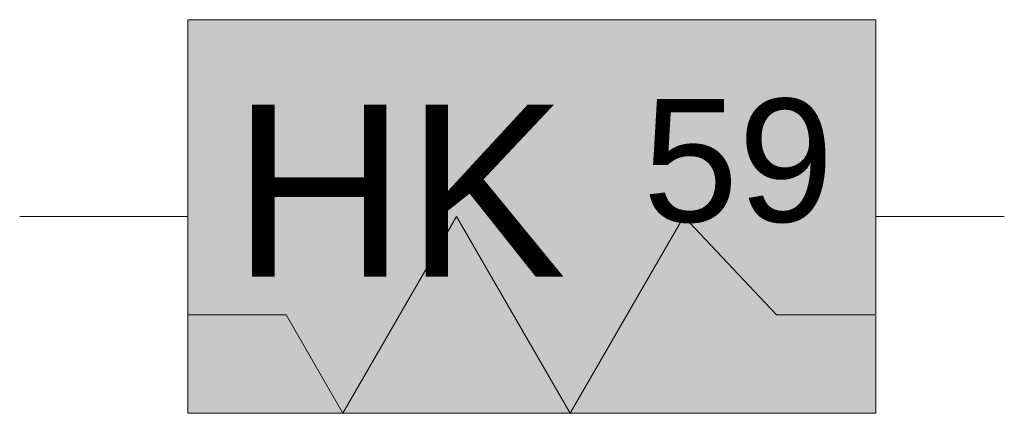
# Model space of a CAD drawing. Header units: metres. Extents: x 0 to 0.00401, y -0.0008 to 0.0008.
import ezdxf

# ---------------------------------------------------------------- set-up
doc = ezdxf.new("R2010")
doc.units = ezdxf.units.M
doc.header["$MEASUREMENT"] = 0
doc.layers.add('BAT_Weichenumstellvorrichtung_H+K_59_flf', color=7, linetype='Continuous', lineweight=0, true_color=0xffffff)
doc.layers.add('BAT_Weichenumstellvorrichtung_H+K_59_sym', color=7, linetype='Continuous', lineweight=5)
doc.layers.add('BAT_Weichenumstellvorrichtung_H+K_59_txt', color=7, linetype='Continuous', lineweight=5)
doc.styles.add('RNV_Ari_0001_00.5', font='arial.ttf', dxfattribs={"height": 0.0005})
doc.styles.add('RNV_Ari_0001_00.7', font='arial.ttf', dxfattribs={"height": 0.0007})

msp = doc.modelspace()

# ---------------------------------------------------------------- linework, layer by layer
at = {"layer": 'BAT_Weichenumstellvorrichtung_H+K_59_flf'}
msp.add_solid([(0.0006848, -0.0008), (0.0006848, 0.0008), (0.0034848, -0.0008), (0.0034848, 0.0008)], dxfattribs=at)
at = {"layer": 'BAT_Weichenumstellvorrichtung_H+K_59_sym'}
for p, q in [((0.0006848, 0), (0, 0)), ((0.0027027, 0.0000002), (0.0030808, -0.0004)), ((0.0034848, 0), (0.0040073, 0)), ((0.0006848, -0.0008), (0.0006848, -0.0004)), ((0.0034808, -0.0004), (0.0030808, -0.0004))]:
    msp.add_line(p, q, dxfattribs=at)
at = {"layer": 'BAT_Weichenumstellvorrichtung_H+K_59_sym', "flags": 128}
msp.add_lwpolyline([(0.0006848, -0.0008), (0.0006848, 0.0008), (0.0034848, 0.0008), (0.0034848, -0.0008), (0.0006848, -0.0008)], close=True, dxfattribs=at)
for points in [[(0.0006848, -0.0004), (0.0010848, -0.0004), (0.0013158, -0.0008), (0.0017777, 0.0000002)], [(0.0017777, 0.0000002), (0.0022402, -0.0008009), (0.0027027, 0.0000002)]]:
    msp.add_lwpolyline(points, dxfattribs=at)

# ---------------------------------------------------------------- texts
at = {"layer": 'BAT_Weichenumstellvorrichtung_H+K_59_txt', "attachment_point": 7, "rotation": 360, "line_spacing_factor": 0.6}
for s, insert, char_height, style in [('HK', (0.0008657, -0.0002452), 0.0007, 'RNV_Ari_0001_00.7'), ('59', (0.0025358, -0.000029), 0.0005, 'RNV_Ari_0001_00.5')]:
    msp.add_mtext(s, dxfattribs=dict(at, insert=insert, char_height=char_height, style=style))

doc.saveas('drawing.dxf')
